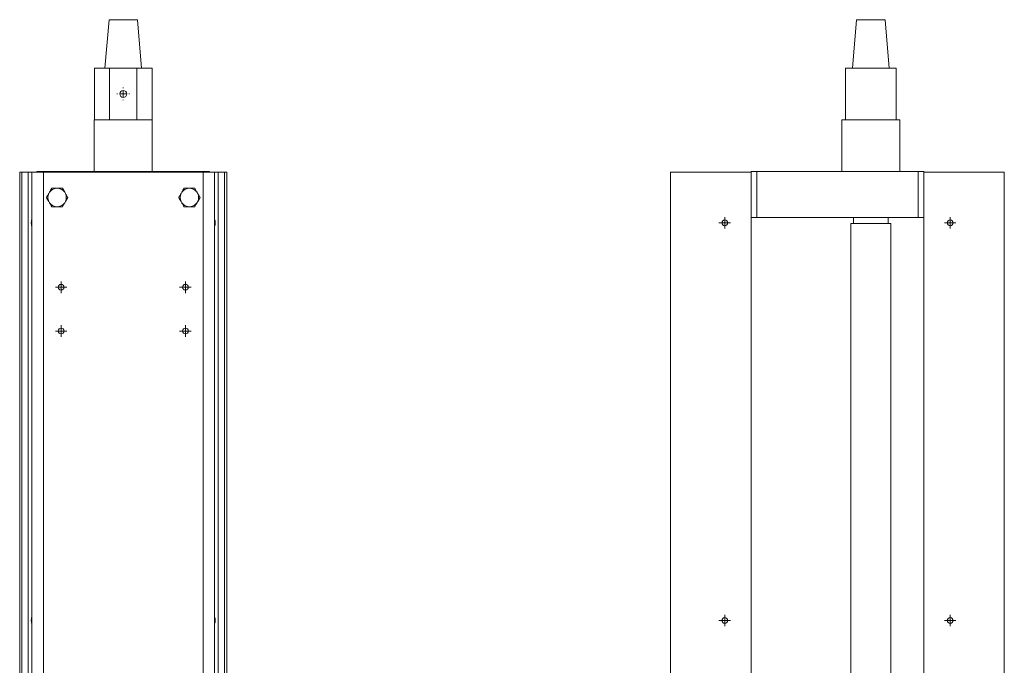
# Model space of a CAD drawing. Header units: millimetres. Extents: x -760 to 323, y -80 to 1951.
# Tile 3 of 3: x -532 to 323, y 1390 to 1951. Entities that reach past the tile are written whole.
import ezdxf

# ---------------------------------------------------------------- set-up
doc = ezdxf.new("R2010")
doc.units = ezdxf.units.MM

# ---------------------------------------------------------------- blocks, each defined once
blk = doc.blocks.new('SW_CENTERMARKSYMBOL_15')
at = {"color": 0, "linetype": 'Continuous', "lineweight": 0}
for p, q in [((-2.5, 0), (-5, 0)), ((0, 0), (-2.5, 0)), ((0, 2.5), (0, 5)), ((0, 0), (0, 2.5)), ((0, 0), (0, -2.5)), ((0, 0), (2.5, 0)), ((2.5, 0), (5, 0)), ((0, -2.5), (0, -5))]:
    blk.add_line(p, q, dxfattribs=at)
blk = doc.blocks.new('SW_CENTERMARKSYMBOL_16')
at = {"color": 0, "linetype": 'Continuous', "lineweight": 0}
for p, q in [((-2.5, 0), (-5, 0)), ((0, 0), (-2.5, 0)), ((0, 2.5), (0, 5)), ((0, 0), (0, 2.5)), ((0, 0), (0, -2.5)), ((0, 0), (2.5, 0)), ((2.5, 0), (5, 0)), ((0, -2.5), (0, -5))]:
    blk.add_line(p, q, dxfattribs=at)
blk = doc.blocks.new('SW_CENTERMARKSYMBOL_17')
at = {"color": 0, "linetype": 'Continuous', "lineweight": 0}
for p, q in [((-2.5, 0), (-5, 0)), ((0, 0), (-2.5, 0)), ((0, 2.5), (0, 5)), ((0, 0), (0, 2.5)), ((0, 0), (0, -2.5)), ((0, 0), (2.5, 0)), ((2.5, 0), (5, 0)), ((0, -2.5), (0, -5))]:
    blk.add_line(p, q, dxfattribs=at)
blk = doc.blocks.new('SW_CENTERMARKSYMBOL_18')
at = {"color": 0, "linetype": 'Continuous', "lineweight": 0}
for p, q in [((-2.5, 0), (-5, 0)), ((0, 0), (-2.5, 0)), ((0, 2.5), (0, 5)), ((0, 0), (0, 2.5)), ((0, 0), (0, -2.5)), ((0, 0), (2.5, 0)), ((2.5, 0), (5, 0)), ((0, -2.5), (0, -5))]:
    blk.add_line(p, q, dxfattribs=at)
blk = doc.blocks.new('SW_CENTERMARKSYMBOL_19')
at = {"color": 0, "linetype": 'Continuous', "lineweight": 0}
for p, q in [((-5, 0), (-5.5, 0)), ((0, 0), (-2.5, 0)), ((0, 5), (0, 5.5)), ((0, 0), (0, 2.5)), ((0, 0), (0, -2.5)), ((0, 0), (2.5, 0)), ((5, 0), (5.5, 0)), ((0, -5), (0, -5.5))]:
    blk.add_line(p, q, dxfattribs=at)
blk = doc.blocks.new('SW_CENTERMARKSYMBOL_20')
at = {"color": 0, "linetype": 'Continuous', "lineweight": 0}
for p, q in [((-2.5, 0), (-5, 0)), ((0, 0), (-2.5, 0)), ((0, 2.5), (0, 5)), ((0, 0), (0, 2.5)), ((0, 0), (0, -2.5)), ((0, 0), (2.5, 0)), ((2.5, 0), (5, 0)), ((0, -2.5), (0, -5))]:
    blk.add_line(p, q, dxfattribs=at)
blk = doc.blocks.new('SW_CENTERMARKSYMBOL_22')
at = {"color": 0, "linetype": 'Continuous', "lineweight": 0}
for p, q in [((-2.5, 0), (-5, 0)), ((0, 0), (-2.5, 0)), ((0, 2.5), (0, 5)), ((0, 0), (0, 2.5)), ((0, 0), (0, -2.5)), ((0, 0), (2.5, 0)), ((2.5, 0), (5, 0)), ((0, -2.5), (0, -5))]:
    blk.add_line(p, q, dxfattribs=at)
blk = doc.blocks.new('SW_CENTERMARKSYMBOL_23')
at = {"color": 0, "linetype": 'Continuous', "lineweight": 0}
for p, q in [((-2.5, 0), (-5, 0)), ((0, 0), (-2.5, 0)), ((0, 2.5), (0, 5)), ((0, 0), (0, 2.5)), ((0, 0), (0, -2.5)), ((0, 0), (2.5, 0)), ((2.5, 0), (5, 0)), ((0, -2.5), (0, -5))]:
    blk.add_line(p, q, dxfattribs=at)
blk = doc.blocks.new('SW_CENTERMARKSYMBOL_25')
at = {"color": 0, "linetype": 'Continuous', "lineweight": 0}
for p, q in [((-2.5, 0), (-5, 0)), ((0, 0), (-2.5, 0)), ((0, 2.5), (0, 5)), ((0, 0), (0, 2.5)), ((0, 0), (0, -2.5)), ((0, 0), (2.5, 0)), ((2.5, 0), (5, 0)), ((0, -2.5), (0, -5))]:
    blk.add_line(p, q, dxfattribs=at)

msp = doc.modelspace()

# ---------------------------------------------------------------- linework, layer by layer
at = {"color": 7, "linetype": 'Continuous', "lineweight": 15}
for p, q in [((-454.62, 1950.73), (-458.3, 1908.73)), ((-454.62, 1950.73), (-429.97, 1950.73)), ((-429.97, 1950.73), (-426.3, 1908.73)), ((195.17, 1950.73), (191.5, 1908.73)), ((195.17, 1950.73), (219.82, 1950.73)), ((219.82, 1950.73), (223.5, 1908.73)), ((-467.3, 1908.73), (-467.3, 1863.73)), ((-467.3, 1908.73), (-454.17, 1908.73)), ((-454.17, 1908.73), (-454.17, 1863.73)), ((-454.17, 1908.73), (-430.43, 1908.73)), ((-430.43, 1908.73), (-430.43, 1863.73)), ((-430.43, 1908.73), (-417.3, 1908.73)), ((-417.3, 1863.73), (-417.3, 1908.73)), ((185.5, 1908.73), (185.5, 1863.73)), ((185.5, 1908.73), (229.5, 1908.73)), ((229.5, 1908.73), (229.5, 1863.73)), ((-467.55, 1863.73), (-467.55, 1818.73)), ((-467.55, 1863.73), (-442.3, 1863.73)), ((-442.3, 1863.73), (-417.05, 1863.73)), ((-417.05, 1818.73), (-417.05, 1863.73)), ((182.25, 1863.73), (182.25, 1818.73)), ((182.25, 1863.73), (232.75, 1863.73)), ((232.75, 1818.73), (232.75, 1863.73)), ((-532.3, 1818.23), (-532.3, 1073.23)), ((-532.3, 1818.23), (-530.43, 1818.23)), ((-530.43, 1818.23), (-530.43, 1073.23)), ((-530.43, 1818.23), (-524.94, 1818.23)), ((-524.94, 1818.23), (-524.94, 1073.23)), ((-524.94, 1818.23), (-521.61, 1818.23)), ((-521.61, 1818.23), (-521.61, 1073.23)), ((-521.61, 1818.23), (-511.64, 1818.23)), ((-517.3, 1818.73), (-517.3, 1818.23)), ((-517.3, 1818.73), (-512.3, 1818.73)), ((-512.3, 1818.73), (-512.3, 1818.23)), ((-512.3, 1818.73), (-372.3, 1818.73)), ((-511.64, 1818.23), (-511.64, 1073.23)), ((-511.64, 1818.23), (-372.96, 1818.23)), ((-372.96, 1818.23), (-372.96, 1073.23)), ((-372.96, 1818.23), (-362.98, 1818.23)), ((-372.3, 1818.73), (-372.3, 1818.23)), ((-372.3, 1818.73), (-367.3, 1818.73)), ((-367.3, 1818.73), (-367.3, 1818.23)), ((-362.98, 1818.23), (-362.98, 1073.23)), ((-362.98, 1818.23), (-359.66, 1818.23)), ((-359.66, 1818.23), (-359.66, 1073.23)), ((-359.66, 1818.23), (-354.17, 1818.23)), ((-354.17, 1818.23), (-354.17, 1073.23)), ((-354.17, 1818.23), (-352.3, 1818.23)), ((-352.3, 1818.23), (-352.3, 1073.23)), ((33.5, 1818.23), (33.5, 1073.23)), ((103.5, 1818.23), (33.5, 1818.23)), ((103.5, 1818.73), (103.5, 1818.23)), ((103.5, 1818.73), (108.5, 1818.73)), ((103.5, 1818.23), (103.5, 1073.23)), ((108.5, 1818.73), (108.5, 1778.73)), ((108.5, 1818.73), (248.5, 1818.73)), ((248.5, 1818.73), (248.5, 1778.73)), ((248.5, 1818.73), (253.5, 1818.73)), ((253.5, 1818.73), (253.5, 1818.23)), ((253.5, 1818.23), (253.5, 1073.23)), ((253.5, 1818.23), (323.5, 1818.23)), ((323.5, 1818.23), (323.5, 1073.23)), ((-506.41, 1800.78), (-507.05, 1799.67)), ((-499.16, 1804.23), (-500.44, 1804.23)), ((-493.19, 1800.78), (-495.18, 1804.23)), ((-492.55, 1799.67), (-493.19, 1800.78)), ((-391.41, 1800.78), (-392.05, 1799.67)), ((-384.16, 1804.23), (-385.44, 1804.23)), ((-378.19, 1800.78), (-380.18, 1804.23)), ((-377.55, 1799.67), (-378.19, 1800.78)), ((-507.05, 1792.78), (-506.41, 1791.67)), ((-493.19, 1791.67), (-492.55, 1792.78)), ((-492.55, 1792.78), (-490.56, 1796.23)), ((-392.05, 1792.78), (-391.41, 1791.67)), ((-378.19, 1791.67), (-377.55, 1792.78)), ((-377.55, 1792.78), (-375.56, 1796.23)), ((-500.44, 1788.22), (-499.16, 1788.22)), ((-385.44, 1788.22), (-384.16, 1788.22)), ((103.5, 1778.73), (108.5, 1778.73)), ((108.5, 1778.73), (248.5, 1778.73)), ((190, 1773.73), (190, 1288.23)), ((225, 1773.73), (190, 1773.73)), ((192.5, 1778.73), (192.5, 1773.73)), ((222.5, 1773.73), (222.5, 1778.73)), ((225, 1288.23), (225, 1773.73)), ((248.5, 1778.73), (253.5, 1778.73))]:
    msp.add_line(p, q, dxfattribs=at)
for centre, radius in [((-442.3, 1886.23), 3), ((80.5, 1774.23), 2.5), ((276.5, 1774.23), 2.5), ((-496.3, 1718.23), 2.5), ((-388.3, 1718.23), 2.5), ((-496.3, 1680.23), 2.5), ((-388.3, 1680.23), 2.5), ((80.5, 1428.73), 2.5), ((276.5, 1428.73), 2.5)]:
    msp.add_circle(centre, radius, dxfattribs=at)
for centre, start, end in [((-499.8, 1796.23), 154.56713, 205.43287), ((-499.8, 1796.23), 94.56713, 145.43287), ((-499.8, 1796.23), 34.56713, 85.43287), ((-499.8, 1796.23), 334.56713, 25.43287), ((-384.8, 1796.23), 154.56713, 205.43287), ((-384.8, 1796.23), 94.56713, 145.43287), ((-384.8, 1796.23), 34.56713, 85.43287), ((-384.8, 1796.23), 334.56713, 25.43287), ((-499.8, 1796.23), 214.56713, 265.43287), ((-499.8, 1796.23), 274.56713, 325.43287), ((-384.8, 1796.23), 214.56713, 265.43287), ((-384.8, 1796.23), 274.56713, 325.43287)]:
    msp.add_arc(centre, 8.03, start, end, dxfattribs=at)
for centre in [(-522.01, 1774.23), (-362.59, 1774.23), (-522.01, 1428.73), (-362.59, 1428.73)]:
    msp.add_ellipse(centre, major_axis=(0, 2.5), ratio=0.069927, dxfattribs=at)
for points, knots in [([(-507.05, 1799.67), (-507.42, 1799.04), (-508.09, 1797.87), (-508.74, 1796.74), (-509.04, 1796.23)], [0, 0, 0, 0, 0.544185, 1, 1, 1, 1]), ([(-504.42, 1804.23), (-504.75, 1803.65), (-505.4, 1802.52), (-506.08, 1801.35), (-506.41, 1800.78)], [0, 0, 0, 0, 0.508422, 1, 1, 1, 1]), ([(-504.42, 1804.23), (-503.77, 1804.23), (-503.12, 1804.23), (-501.79, 1804.23), (-501.11, 1804.23), (-500.44, 1804.23)], [0, 0, 0, 0, 0.5, 0.5, 1, 1, 1, 1]), ([(-499.16, 1804.23), (-498.49, 1804.23), (-497.82, 1804.23), (-496.49, 1804.23), (-495.83, 1804.23), (-495.18, 1804.23)], [0, 0, 0, 0, 0.5, 0.5, 1, 1, 1, 1]), ([(-490.56, 1796.23), (-491.05, 1797.08), (-491.71, 1798.22), (-492.38, 1799.39), (-492.55, 1799.67)], [0, 0, 0, 0, 0.755224, 1, 1, 1, 1]), ([(-392.05, 1799.67), (-392.42, 1799.04), (-393.09, 1797.87), (-393.74, 1796.74), (-394.04, 1796.23)], [0, 0, 0, 0, 0.544185, 1, 1, 1, 1]), ([(-389.42, 1804.23), (-389.75, 1803.65), (-390.4, 1802.52), (-391.08, 1801.35), (-391.41, 1800.78)], [0, 0, 0, 0, 0.508421, 1, 1, 1, 1]), ([(-389.42, 1804.23), (-388.77, 1804.23), (-388.12, 1804.23), (-386.79, 1804.23), (-386.11, 1804.23), (-385.44, 1804.23)], [0, 0, 0, 0, 0.5, 0.5, 1, 1, 1, 1]), ([(-384.16, 1804.23), (-383.49, 1804.23), (-382.82, 1804.23), (-381.49, 1804.23), (-380.83, 1804.23), (-380.18, 1804.23)], [0, 0, 0, 0, 0.5, 0.5, 1, 1, 1, 1]), ([(-375.56, 1796.23), (-376.05, 1797.08), (-376.71, 1798.22), (-377.38, 1799.39), (-377.55, 1799.67)], [0, 0, 0, 0, 0.755225, 1, 1, 1, 1]), ([(-509.04, 1796.23), (-508.41, 1795.14), (-507.75, 1794), (-507.08, 1792.83), (-507.05, 1792.78)], [0, 0, 0, 0, 0.955482, 1, 1, 1, 1]), ([(-506.41, 1791.67), (-506.29, 1791.46), (-505.62, 1790.3), (-504.96, 1789.16), (-504.42, 1788.22)], [0, 0, 0, 0, 0.17785, 1, 1, 1, 1]), ([(-495.18, 1788.22), (-494.68, 1789.08), (-494.03, 1790.22), (-493.35, 1791.39), (-493.19, 1791.67)], [0, 0, 0, 0, 0.755224, 1, 1, 1, 1]), ([(-394.04, 1796.23), (-393.41, 1795.14), (-392.75, 1794), (-392.08, 1792.83), (-392.05, 1792.78)], [0, 0, 0, 0, 0.955482, 1, 1, 1, 1]), ([(-391.41, 1791.67), (-391.29, 1791.46), (-390.62, 1790.3), (-389.96, 1789.16), (-389.42, 1788.22)], [0, 0, 0, 0, 0.17785, 1, 1, 1, 1]), ([(-380.18, 1788.22), (-379.68, 1789.08), (-379.03, 1790.22), (-378.35, 1791.39), (-378.19, 1791.67)], [0, 0, 0, 0, 0.755224, 1, 1, 1, 1]), ([(-504.42, 1788.22), (-503.43, 1788.22), (-502.12, 1788.22), (-500.77, 1788.22), (-500.44, 1788.22)], [0, 0, 0, 0, 0.754697, 1, 1, 1, 1]), ([(-499.16, 1788.22), (-498.01, 1788.22), (-496.67, 1788.22), (-495.37, 1788.22), (-495.18, 1788.22)], [0, 0, 0, 0, 0.853797, 1, 1, 1, 1]), ([(-389.42, 1788.22), (-388.43, 1788.22), (-387.12, 1788.22), (-385.77, 1788.22), (-385.44, 1788.22)], [0, 0, 0, 0, 0.754696, 1, 1, 1, 1]), ([(-384.16, 1788.22), (-383.01, 1788.22), (-381.67, 1788.22), (-380.37, 1788.22), (-380.18, 1788.22)], [0, 0, 0, 0, 0.853796, 1, 1, 1, 1])]:
    msp.add_open_spline(points, degree=3, knots=knots, dxfattribs=at)

# ---------------------------------------------------------------- block references
at = {"color": 7, "linetype": 'Continuous', "lineweight": 0}
for name, p in [('SW_CENTERMARKSYMBOL_19', (-442.3, 1886.23)), ('SW_CENTERMARKSYMBOL_23', (80.5, 1774.23)), ('SW_CENTERMARKSYMBOL_20', (276.5, 1774.23)), ('SW_CENTERMARKSYMBOL_15', (-496.3, 1718.23)), ('SW_CENTERMARKSYMBOL_18', (-388.3, 1718.23)), ('SW_CENTERMARKSYMBOL_16', (-496.3, 1680.23)), ('SW_CENTERMARKSYMBOL_17', (-388.3, 1680.23)), ('SW_CENTERMARKSYMBOL_25', (80.5, 1428.73)), ('SW_CENTERMARKSYMBOL_22', (276.5, 1428.73))]:
    msp.add_blockref(name, p, dxfattribs=at)

doc.saveas('drawing.dxf')
